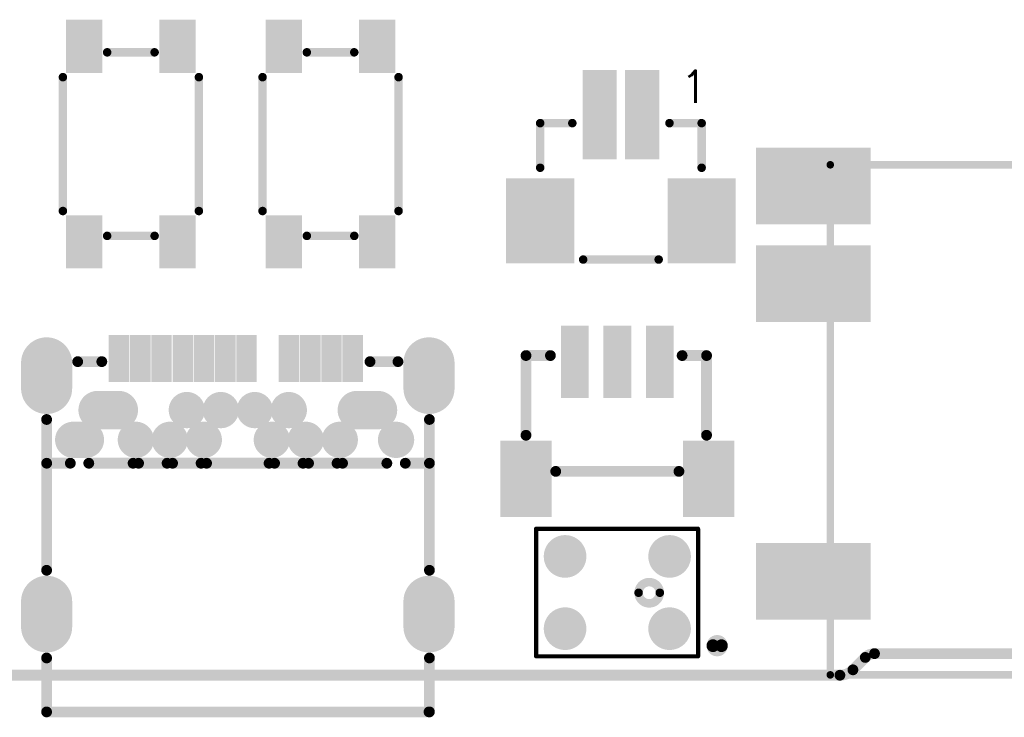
# Model space of a CAD drawing. Header units: millimetres. Extents: x 33.87 to 37.32, y 19.03 to 21.28.
# Tile 4 of 19: x 34.65 to 35.57, y 19.04 to 19.68. Entities that reach past the tile are written whole.
import ezdxf

# ---------------------------------------------------------------- set-up
doc = ezdxf.new("R2010")
doc.units = ezdxf.units.MM
doc.header["$MEASUREMENT"] = 0
for name, color, linetype in [('KeepOutLayer', 6, 'Continuous'), ('MidLayer1', 16, 'Continuous'), ('MidLayer2', 76, 'Continuous'), ('MidLayer3', 90, 'Continuous'), ('MidLayer4', 156, 'Continuous'), ('MidLayer5', 130, 'Continuous'), ('MidLayer6', 216, 'Continuous'), ('MultiLayer', 9, 'Continuous'), ('TopLayer', 1, 'Continuous'), ('TopOverlay', 2, 'Continuous'), ('TopPaste', 8, 'Continuous'), ('TopSolder', 216, 'Continuous')]:
    doc.layers.add(name, color=color, linetype=linetype)
doc.styles.get("Standard").update_dxf_attribs({"font": 'txt', "bigfont": 'AllInOneBig.shx'})

# ---------------------------------------------------------------- blocks, each defined once
blk = doc.blocks.new('3_5MM_PJ_342_5')
at = {"layer": 'TopLayer'}
for points in [[(-0.19094, 0.21457), (-0.19094, 0.15157), (-0.09252, 0.21457), (-0.09252, 0.15157)], [(0.09252, 0.21457), (0.09252, 0.15157), (0.19094, 0.21457), (0.19094, 0.15157)], [(-0.19094, 0.09055), (-0.19094, 0.02756), (-0.09252, 0.09055), (-0.09252, 0.02756)], [(0.09252, -0.06102), (0.09252, -0.12402), (0.19094, -0.06102), (0.19094, -0.12402)], [(-0.19094, -0.12795), (-0.19094, -0.19094), (-0.09252, -0.12795), (-0.09252, -0.19094)], [(0.09252, -0.15157), (0.09252, -0.21457), (0.19094, -0.15157), (0.19094, -0.21457)]]:
    blk.add_solid(points, dxfattribs=at)
at = {"layer": 'TopOverlay', "const_width": 0.007}
for points in [[(0.12598, 0.26969), (-0.12598, 0.26969)], [(-0.12598, 0.26969), (-0.12598, -0.20276)], [(0.12598, 0.26969), (0.12598, -0.20276)], [(0.12598, -0.20276), (-0.12598, -0.20276)]]:
    blk.add_lwpolyline(points, dxfattribs=at)
at = {"layer": 'TopOverlay', "const_width": 0.0035}
for points in [[(-0.12773, 0.26969, 1), (-0.12423, 0.26969, 1)], [(-0.12773, 0.26969, 1), (-0.12423, 0.26969, 1)], [(0.12423, 0.26969, 1), (0.12773, 0.26969, 1)], [(0.12423, 0.26969, 1), (0.12773, 0.26969, 1)], [(-0.12773, -0.20276, 1), (-0.12423, -0.20276, 1)], [(-0.12773, -0.20276, 1), (-0.12423, -0.20276, 1)], [(0.12423, -0.20276, 1), (0.12773, -0.20276, 1)], [(0.12423, -0.20276, 1), (0.12773, -0.20276, 1)]]:
    blk.add_lwpolyline(points, format="xyb", close=True, dxfattribs=at)
at = {"layer": 'TopPaste'}
for points in [[(-0.19094, 0.21457), (-0.19094, 0.15157), (-0.09252, 0.21457), (-0.09252, 0.15157)], [(0.09252, 0.21457), (0.09252, 0.15157), (0.19094, 0.21457), (0.19094, 0.15157)], [(-0.19094, 0.09055), (-0.19094, 0.02756), (-0.09252, 0.09055), (-0.09252, 0.02756)], [(0.09252, -0.06102), (0.09252, -0.12402), (0.19094, -0.06102), (0.19094, -0.12402)], [(-0.19094, -0.12795), (-0.19094, -0.19094), (-0.09252, -0.12795), (-0.09252, -0.19094)], [(0.09252, -0.15157), (0.09252, -0.21457), (0.19094, -0.15157), (0.19094, -0.21457)]]:
    blk.add_solid(points, dxfattribs=at)
at = {"layer": 'TopSolder'}
for points in [[(-0.19494, 0.21857), (-0.19494, 0.14757), (-0.08852, 0.21857), (-0.08852, 0.14757)], [(0.08852, 0.21857), (0.08852, 0.14757), (0.19494, 0.21857), (0.19494, 0.14757)], [(-0.19494, 0.09455), (-0.19494, 0.02356), (-0.08852, 0.09455), (-0.08852, 0.02356)], [(0.08852, -0.05702), (0.08852, -0.12802), (0.19494, -0.05702), (0.19494, -0.12802)], [(-0.19494, -0.12395), (-0.19494, -0.19494), (-0.08852, -0.12395), (-0.08852, -0.19494)], [(0.08852, -0.14757), (0.08852, -0.21857), (0.19494, -0.14757), (0.19494, -0.21857)]]:
    blk.add_solid(points, dxfattribs=at)
blk = doc.blocks.new('SH1_0_LT_2P_14')
at = {"layer": 'TopLayer'}
for points in [[(-0.0315, 0.08661), (-0.0315, 0.01181), (-0.00787, 0.08661), (-0.00787, 0.01181)], [(0.0315, 0.08661), (0.00787, 0.08661), (0.0315, 0.01181), (0.00787, 0.01181)], [(-0.10236, -0.01378), (-0.10236, -0.08465), (-0.04724, -0.01378), (-0.04724, -0.08465)], [(0.04724, -0.01378), (0.04724, -0.08465), (0.10236, -0.01378), (0.10236, -0.08465)]]:
    blk.add_solid(points, dxfattribs=at)
at = {"layer": 'TopOverlay', "const_width": 0.00787}
for points in [[(-0.0748, 0), (-0.0748, 0.04134)], [(-0.0748, 0.04134), (-0.045, 0.04134)], [(0.045, 0.04134), (0.07481, 0.04134)], [(0.0748, 0), (0.07481, 0.04134)], [(-0.035, -0.085), (0.035, -0.085)]]:
    blk.add_lwpolyline(points, dxfattribs=at)
at = {"layer": 'TopOverlay', "const_width": 0.00394}
for points in [[(-0.07677, 0.04134, 1), (-0.07283, 0.04134, 1)], [(-0.07677, 0.04134, 1), (-0.07283, 0.04134, 1)], [(-0.04697, 0.04134, 1), (-0.04303, 0.04134, 1)], [(0.04303, 0.04134, 1), (0.04697, 0.04134, 1)], [(0.07284, 0.04134, 1), (0.07678, 0.04134, 1)], [(0.07284, 0.04134, 1), (0.07678, 0.04134, 1)], [(-0.07677, 0, 1), (-0.07283, 0, 1)], [(0.07284, 0, 1), (0.07677, 0, 1)], [(-0.03697, -0.085, 1), (-0.03303, -0.085, 1)], [(0.03303, -0.085, 1), (0.03697, -0.085, 1)]]:
    blk.add_lwpolyline(points, format="xyb", close=True, dxfattribs=at)
at = {"layer": 'TopPaste'}
for points in [[(-0.0315, 0.08661), (-0.0315, 0.01181), (-0.00787, 0.08661), (-0.00787, 0.01181)], [(0.0315, 0.08661), (0.00787, 0.08661), (0.0315, 0.01181), (0.00787, 0.01181)], [(-0.10236, -0.01378), (-0.10236, -0.08465), (-0.04724, -0.01378), (-0.04724, -0.08465)], [(0.04724, -0.01378), (0.04724, -0.08465), (0.10236, -0.01378), (0.10236, -0.08465)]]:
    blk.add_solid(points, dxfattribs=at)
at = {"layer": 'TopSolder'}
for points in [[(-0.0355, 0.09061), (-0.0355, 0.00781), (-0.00387, 0.09061), (-0.00387, 0.00781)], [(0.0355, 0.09061), (0.00387, 0.09061), (0.0355, 0.00781), (0.00387, 0.00781)], [(-0.10636, -0.00978), (-0.10636, -0.08865), (-0.04324, -0.00978), (-0.04324, -0.08865)], [(0.04324, -0.00978), (0.04324, -0.08865), (0.10636, -0.00978), (0.10636, -0.08865)]]:
    blk.add_solid(points, dxfattribs=at)
at = {"layer": 'TopOverlay'}
blk.add_text('1', height=0.03, dxfattribs=at).set_placement((0.055, 0.06))
blk = doc.blocks.new('SH1_0_3P_VM_15')
at = {"layer": 'TopLayer'}
for points in [[(-0.04823, 0.02854), (-0.03051, 0.02854), (-0.04823, 0.0876), (-0.03051, 0.0876)], [(-0.00886, 0.02854), (0.00886, 0.02854), (-0.00886, 0.0876), (0.00886, 0.0876)], [(0.03051, 0.02854), (0.04823, 0.02854), (0.03051, 0.0876), (0.04823, 0.0876)], [(-0.10434, -0.08169), (-0.06497, -0.08169), (-0.10434, -0.0187), (-0.06497, -0.0187)], [(0.10434, -0.0187), (0.06497, -0.0187), (0.10434, -0.08169), (0.06497, -0.08169)]]:
    blk.add_solid(points, dxfattribs=at)
at = {"layer": 'TopOverlay', "const_width": 0.01}
for points in [[(-0.08465, 0.06398), (-0.06201, 0.06398)], [(-0.08465, -0.00984), (-0.08465, 0.06398)], [(0.06004, 0.06398), (0.08268, 0.06398)], [(0.08268, -0.00984), (0.08268, 0.06398)], [(-0.05709, -0.04331), (0.05709, -0.04331)]]:
    blk.add_lwpolyline(points, dxfattribs=at)
at = {"layer": 'TopOverlay', "const_width": 0.005}
for points in [[(-0.08715, 0.06398, 1), (-0.08215, 0.06398, 1)], [(-0.08715, 0.06398, 1), (-0.08215, 0.06398, 1)], [(-0.06451, 0.06398, 1), (-0.05951, 0.06398, 1)], [(0.05754, 0.06398, 1), (0.06254, 0.06398, 1)], [(0.08018, 0.06398, 1), (0.08518, 0.06398, 1)], [(0.08018, 0.06398, 1), (0.08518, 0.06398, 1)], [(-0.08715, -0.00984, 1), (-0.08215, -0.00984, 1)], [(0.08018, -0.00984, 1), (0.08518, -0.00984, 1)], [(-0.05959, -0.04331, 1), (-0.05459, -0.04331, 1)], [(0.05459, -0.04331, 1), (0.05959, -0.04331, 1)]]:
    blk.add_lwpolyline(points, format="xyb", close=True, dxfattribs=at)
at = {"layer": 'TopPaste'}
for points in [[(-0.04823, 0.02854), (-0.03051, 0.02854), (-0.04823, 0.0876), (-0.03051, 0.0876)], [(-0.00886, 0.02854), (0.00886, 0.02854), (-0.00886, 0.0876), (0.00886, 0.0876)], [(0.03051, 0.02854), (0.04823, 0.02854), (0.03051, 0.0876), (0.04823, 0.0876)], [(-0.10434, -0.08169), (-0.06497, -0.08169), (-0.10434, -0.0187), (-0.06497, -0.0187)], [(0.10434, -0.0187), (0.06497, -0.0187), (0.10434, -0.08169), (0.06497, -0.08169)]]:
    blk.add_solid(points, dxfattribs=at)
at = {"layer": 'TopSolder'}
for points in [[(-0.05223, 0.02454), (-0.02651, 0.02454), (-0.05223, 0.0916), (-0.02651, 0.0916)], [(-0.01286, 0.02454), (0.01286, 0.02454), (-0.01286, 0.0916), (0.01286, 0.0916)], [(0.02651, 0.02454), (0.05223, 0.02454), (0.02651, 0.0916), (0.05223, 0.0916)], [(-0.10834, -0.08569), (-0.06097, -0.08569), (-0.10834, -0.0147), (-0.06097, -0.0147)], [(0.10834, -0.0147), (0.06097, -0.0147), (0.10834, -0.08569), (0.06097, -0.08569)]]:
    blk.add_solid(points, dxfattribs=at)
blk = doc.blocks.new('KEY_3_4_2_5__19')
at = {"layer": 'TopLayer'}
for points in [[(-0.11122, 0.03051), (-0.06988, 0.03051), (-0.11122, 0.0561), (-0.06988, 0.0561)], [(0.11122, 0.0561), (0.06988, 0.0561), (0.11122, 0.03051), (0.06988, 0.03051)], [(-0.11122, -0.0561), (-0.06988, -0.0561), (-0.11122, -0.03051), (-0.06988, -0.03051)], [(0.11122, -0.03051), (0.06988, -0.03051), (0.11122, -0.0561), (0.06988, -0.0561)]]:
    blk.add_solid(points, dxfattribs=at)
at = {"layer": 'TopOverlay', "const_width": 0.00787}
for points in [[(0.062, 0.063), (-0.062, 0.063)], [(-0.085, -0.022), (-0.085, 0.022)], [(0.085, -0.022), (0.085, 0.022)], [(0.062, -0.063), (-0.062, -0.063)]]:
    blk.add_lwpolyline(points, dxfattribs=at)
at = {"layer": 'TopOverlay', "const_width": 0.00394}
for points in [[(-0.06397, 0.063, 1), (-0.06003, 0.063, 1)], [(0.06003, 0.063, 1), (0.06397, 0.063, 1)], [(-0.08697, 0.022, 1), (-0.08303, 0.022, 1)], [(0.08303, 0.022, 1), (0.08697, 0.022, 1)], [(-0.08697, -0.022, 1), (-0.08303, -0.022, 1)], [(0.08303, -0.022, 1), (0.08697, -0.022, 1)], [(-0.06397, -0.063, 1), (-0.06003, -0.063, 1)], [(0.06003, -0.063, 1), (0.06397, -0.063, 1)]]:
    blk.add_lwpolyline(points, format="xyb", close=True, dxfattribs=at)
at = {"layer": 'TopPaste'}
for points in [[(-0.11122, 0.03051), (-0.06988, 0.03051), (-0.11122, 0.0561), (-0.06988, 0.0561)], [(0.11122, 0.0561), (0.06988, 0.0561), (0.11122, 0.03051), (0.06988, 0.03051)], [(-0.11122, -0.0561), (-0.06988, -0.0561), (-0.11122, -0.03051), (-0.06988, -0.03051)], [(0.11122, -0.03051), (0.06988, -0.03051), (0.11122, -0.0561), (0.06988, -0.0561)]]:
    blk.add_solid(points, dxfattribs=at)
at = {"layer": 'TopSolder'}
for points in [[(-0.11522, 0.02651), (-0.06588, 0.02651), (-0.11522, 0.0601), (-0.06588, 0.0601)], [(0.11522, 0.0601), (0.06588, 0.0601), (0.11522, 0.02651), (0.06588, 0.02651)], [(-0.11522, -0.0601), (-0.06588, -0.0601), (-0.11522, -0.02651), (-0.06588, -0.02651)], [(0.11522, -0.02651), (0.06588, -0.02651), (0.11522, -0.0601), (0.06588, -0.0601)]]:
    blk.add_solid(points, dxfattribs=at)
blk = doc.blocks.new('KEY_3_4_2_5__20')
at = {"layer": 'TopLayer'}
for points in [[(-0.11122, 0.03051), (-0.06988, 0.03051), (-0.11122, 0.0561), (-0.06988, 0.0561)], [(0.11122, 0.0561), (0.06988, 0.0561), (0.11122, 0.03051), (0.06988, 0.03051)], [(-0.11122, -0.0561), (-0.06988, -0.0561), (-0.11122, -0.03051), (-0.06988, -0.03051)], [(0.11122, -0.03051), (0.06988, -0.03051), (0.11122, -0.0561), (0.06988, -0.0561)]]:
    blk.add_solid(points, dxfattribs=at)
at = {"layer": 'TopOverlay', "const_width": 0.00787}
for points in [[(-0.062, 0.063), (0.062, 0.063)], [(-0.085, 0.022), (-0.085, -0.022)], [(0.085, 0.022), (0.085, -0.022)], [(-0.062, -0.063), (0.062, -0.063)]]:
    blk.add_lwpolyline(points, dxfattribs=at)
at = {"layer": 'TopOverlay', "const_width": 0.00394}
for points in [[(-0.06397, 0.063, 1), (-0.06003, 0.063, 1)], [(0.06003, 0.063, 1), (0.06397, 0.063, 1)], [(-0.08697, 0.022, 1), (-0.08303, 0.022, 1)], [(0.08303, 0.022, 1), (0.08697, 0.022, 1)], [(-0.08697, -0.022, 1), (-0.08303, -0.022, 1)], [(0.08303, -0.022, 1), (0.08697, -0.022, 1)], [(-0.06397, -0.063, 1), (-0.06003, -0.063, 1)], [(0.06003, -0.063, 1), (0.06397, -0.063, 1)]]:
    blk.add_lwpolyline(points, format="xyb", close=True, dxfattribs=at)
at = {"layer": 'TopPaste'}
for points in [[(-0.11122, 0.03051), (-0.06988, 0.03051), (-0.11122, 0.0561), (-0.06988, 0.0561)], [(0.11122, 0.0561), (0.06988, 0.0561), (0.11122, 0.03051), (0.06988, 0.03051)], [(-0.11122, -0.0561), (-0.06988, -0.0561), (-0.11122, -0.03051), (-0.06988, -0.03051)], [(0.11122, -0.03051), (0.06988, -0.03051), (0.11122, -0.0561), (0.06988, -0.0561)]]:
    blk.add_solid(points, dxfattribs=at)
at = {"layer": 'TopSolder'}
for points in [[(-0.11522, 0.02651), (-0.06588, 0.02651), (-0.11522, 0.0601), (-0.06588, 0.0601)], [(0.11522, 0.0601), (0.06588, 0.0601), (0.11522, 0.02651), (0.06588, 0.02651)], [(-0.11522, -0.0601), (-0.06588, -0.0601), (-0.11522, -0.02651), (-0.06588, -0.02651)], [(0.11522, -0.02651), (0.06588, -0.02651), (0.11522, -0.0601), (0.06588, -0.0601)]]:
    blk.add_solid(points, dxfattribs=at)
blk = doc.blocks.new('AOS3729A_T42_31')
at = {"layer": 'TopLayer', "const_width": 0.01575}
for points in [[(-0.0563, 0.03346, 1), (-0.04055, 0.03346, 1)], [(0.04055, 0.03346, 1), (0.0563, 0.03346, 1)], [(-0.0563, -0.03346, 1), (-0.04055, -0.03346, 1)], [(0.04055, -0.03346, 1), (0.0563, -0.03346, 1)]]:
    blk.add_lwpolyline(points, format="xyb", close=True, dxfattribs=at)
at = {"layer": 'TopOverlay', "const_width": 0.00394}
for points in [[(-0.0752, 0.05906), (-0.0752, -0.05905)], [(-0.0752, 0.05906), (0.0748, 0.05905)], [(0.0748, 0.05905), (0.0748, -0.05906)], [(-0.0752, -0.05905), (0.0748, -0.05906)]]:
    blk.add_lwpolyline(points, dxfattribs=at)
at = {"layer": 'TopOverlay'}
for points, const_width in [([(-0.07618, 0.05906, 1), (-0.07421, 0.05906, 1)], 0.00197), ([(-0.07618, 0.05906, 1), (-0.07421, 0.05906, 1)], 0.00197), ([(0.07382, 0.05905, 1), (0.07579, 0.05905, 1)], 0.00197), ([(0.07382, 0.05905, 1), (0.07579, 0.05905, 1)], 0.00197), ([(0.03937, -0.0002, 1), (0.01969, -0.0002, 1)], 0.00787), ([(0.01772, -0.0002, 1), (0.02165, -0.0002, 1)], 0.00394), ([(0.0374, -0.0002, 1), (0.04134, -0.0002, 1)], 0.00394), ([(0.09646, -0.04921, 1), (0.08858, -0.04921, 1)], 0.01181), ([(0.08563, -0.04921, 1), (0.09154, -0.04921, 1)], 0.00591), ([(0.0935, -0.04921, 1), (0.09941, -0.04921, 1)], 0.00591), ([(-0.07618, -0.05905, 1), (-0.07421, -0.05905, 1)], 0.00197), ([(-0.07618, -0.05905, 1), (-0.07421, -0.05905, 1)], 0.00197), ([(0.07382, -0.05906, 1), (0.07579, -0.05906, 1)], 0.00197), ([(0.07382, -0.05906, 1), (0.07579, -0.05906, 1)], 0.00197)]:
    blk.add_lwpolyline(points, format="xyb", close=True, dxfattribs=dict(at, const_width=const_width))
at = {"layer": 'TopPaste', "const_width": 0.01575}
for points in [[(-0.0563, 0.03346, 1), (-0.04055, 0.03346, 1)], [(0.04055, 0.03346, 1), (0.0563, 0.03346, 1)], [(-0.0563, -0.03346, 1), (-0.04055, -0.03346, 1)], [(0.04055, -0.03346, 1), (0.0563, -0.03346, 1)]]:
    blk.add_lwpolyline(points, format="xyb", close=True, dxfattribs=at)
at = {"layer": 'TopSolder', "const_width": 0.01975}
for points in [[(-0.0583, 0.03346, 1), (-0.03855, 0.03346, 1)], [(0.03855, 0.03346, 1), (0.0583, 0.03346, 1)], [(-0.0583, -0.03346, 1), (-0.03855, -0.03346, 1)], [(0.03855, -0.03346, 1), (0.0583, -0.03346, 1)]]:
    blk.add_lwpolyline(points, format="xyb", close=True, dxfattribs=at)
blk = doc.blocks.new('USB_C_TH_TYPE_USB_3_1_C_52')
at = {"layer": 'MidLayer1'}
for points, const_width in [([(-0.13022, 0.17717), (-0.1066, 0.17717)], 0.03937), ([(0.09065, 0.17717), (0.11427, 0.17717)], 0.03937), ([(0.04301, 0.14074), (0.04301, 0.15256)], 0.02559), ([(0.07057, 0.12992), (0.07057, 0.11024)], 0.02756), ([(0.07057, -0.11024), (0.07057, -0.12992)], 0.02756), ([(-0.13022, -0.17716), (-0.1066, -0.17716)], 0.03937), ([(0.09065, -0.17716), (0.11427, -0.17716)], 0.03937)]:
    blk.add_lwpolyline(points, dxfattribs=dict(at, const_width=const_width))
for points, const_width in [([(-0.14006, 0.17717, 1), (-0.12038, 0.17717, 1)], 0.01969), ([(-0.11644, 0.17717, 1), (-0.09675, 0.17717, 1)], 0.01969), ([(0.08081, 0.17717, 1), (0.10049, 0.17717, 1)], 0.01969), ([(0.10443, 0.17717, 1), (0.12411, 0.17717, 1)], 0.01969), ([(0.03661, 0.15256, 1), (0.04941, 0.15256, 1)], 0.0128), ([(0.03661, 0.14074, 1), (0.04941, 0.14074, 1)], 0.0128), ([(0.06368, 0.12992, 1), (0.07746, 0.12992, 1)], 0.01378), ([(0.06368, 0.11024, 1), (0.07746, 0.11024, 1)], 0.01378), ([(0.03661, 0.09449, 1), (0.04941, 0.09449, 1)], 0.0128), ([(0.03661, 0.06299, 1), (0.04941, 0.06299, 1)], 0.0128), ([(0.06417, 0.04724, 1), (0.07697, 0.04724, 1)], 0.0128), ([(0.03661, 0.0315, 1), (0.04941, 0.0315, 1)], 0.0128), ([(0.06417, 0.01575, 1), (0.07697, 0.01575, 1)], 0.0128), ([(0.06417, -0.01575, 1), (0.07697, -0.01575, 1)], 0.0128), ([(0.03661, -0.0315, 1), (0.04941, -0.0315, 1)], 0.0128), ([(0.06417, -0.04724, 1), (0.07697, -0.04724, 1)], 0.0128), ([(0.03661, -0.06299, 1), (0.04941, -0.06299, 1)], 0.0128), ([(0.03661, -0.09449, 1), (0.04941, -0.09449, 1)], 0.0128), ([(0.06368, -0.11024, 1), (0.07746, -0.11024, 1)], 0.01378), ([(0.06368, -0.12992, 1), (0.07746, -0.12992, 1)], 0.01378), ([(0.03661, -0.14665, 1), (0.04941, -0.14665, 1)], 0.0128), ([(-0.14006, -0.17716, 1), (-0.12038, -0.17716, 1)], 0.01969), ([(-0.11644, -0.17716, 1), (-0.09675, -0.17716, 1)], 0.01969), ([(0.08081, -0.17716, 1), (0.10049, -0.17716, 1)], 0.01969), ([(0.10443, -0.17716, 1), (0.12411, -0.17716, 1)], 0.01969)]:
    blk.add_lwpolyline(points, format="xyb", close=True, dxfattribs=dict(at, const_width=const_width))
at = {"layer": 'MidLayer2'}
for points, const_width in [([(-0.13022, 0.17717), (-0.1066, 0.17717)], 0.03937), ([(0.09065, 0.17717), (0.11427, 0.17717)], 0.03937), ([(0.04301, 0.14074), (0.04301, 0.15256)], 0.02559), ([(0.07057, 0.12992), (0.07057, 0.11024)], 0.02756), ([(0.07057, -0.11024), (0.07057, -0.12992)], 0.02756), ([(-0.13022, -0.17716), (-0.1066, -0.17716)], 0.03937), ([(0.09065, -0.17716), (0.11427, -0.17716)], 0.03937)]:
    blk.add_lwpolyline(points, dxfattribs=dict(at, const_width=const_width))
for points, const_width in [([(-0.14006, 0.17717, 1), (-0.12038, 0.17717, 1)], 0.01969), ([(-0.11644, 0.17717, 1), (-0.09675, 0.17717, 1)], 0.01969), ([(0.08081, 0.17717, 1), (0.10049, 0.17717, 1)], 0.01969), ([(0.10443, 0.17717, 1), (0.12411, 0.17717, 1)], 0.01969), ([(0.03661, 0.15256, 1), (0.04941, 0.15256, 1)], 0.0128), ([(0.03661, 0.14074, 1), (0.04941, 0.14074, 1)], 0.0128), ([(0.06368, 0.12992, 1), (0.07746, 0.12992, 1)], 0.01378), ([(0.06368, 0.11024, 1), (0.07746, 0.11024, 1)], 0.01378), ([(0.03661, 0.09449, 1), (0.04941, 0.09449, 1)], 0.0128), ([(0.03661, 0.06299, 1), (0.04941, 0.06299, 1)], 0.0128), ([(0.06417, 0.04724, 1), (0.07697, 0.04724, 1)], 0.0128), ([(0.03661, 0.0315, 1), (0.04941, 0.0315, 1)], 0.0128), ([(0.06417, 0.01575, 1), (0.07697, 0.01575, 1)], 0.0128), ([(0.06417, -0.01575, 1), (0.07697, -0.01575, 1)], 0.0128), ([(0.03661, -0.0315, 1), (0.04941, -0.0315, 1)], 0.0128), ([(0.06417, -0.04724, 1), (0.07697, -0.04724, 1)], 0.0128), ([(0.03661, -0.06299, 1), (0.04941, -0.06299, 1)], 0.0128), ([(0.03661, -0.09449, 1), (0.04941, -0.09449, 1)], 0.0128), ([(0.06368, -0.11024, 1), (0.07746, -0.11024, 1)], 0.01378), ([(0.06368, -0.12992, 1), (0.07746, -0.12992, 1)], 0.01378), ([(0.03661, -0.14665, 1), (0.04941, -0.14665, 1)], 0.0128), ([(-0.14006, -0.17716, 1), (-0.12038, -0.17716, 1)], 0.01969), ([(-0.11644, -0.17716, 1), (-0.09675, -0.17716, 1)], 0.01969), ([(0.08081, -0.17716, 1), (0.10049, -0.17716, 1)], 0.01969), ([(0.10443, -0.17716, 1), (0.12411, -0.17716, 1)], 0.01969)]:
    blk.add_lwpolyline(points, format="xyb", close=True, dxfattribs=dict(at, const_width=const_width))
at = {"layer": 'MidLayer3'}
for points, const_width in [([(-0.13022, 0.17717), (-0.1066, 0.17717)], 0.03937), ([(0.09065, 0.17717), (0.11427, 0.17717)], 0.03937), ([(0.04301, 0.14074), (0.04301, 0.15256)], 0.02559), ([(0.07057, 0.12992), (0.07057, 0.11024)], 0.02756), ([(0.07057, -0.11024), (0.07057, -0.12992)], 0.02756), ([(-0.13022, -0.17716), (-0.1066, -0.17716)], 0.03937), ([(0.09065, -0.17716), (0.11427, -0.17716)], 0.03937)]:
    blk.add_lwpolyline(points, dxfattribs=dict(at, const_width=const_width))
for points, const_width in [([(-0.14006, 0.17717, 1), (-0.12038, 0.17717, 1)], 0.01969), ([(-0.11644, 0.17717, 1), (-0.09675, 0.17717, 1)], 0.01969), ([(0.08081, 0.17717, 1), (0.10049, 0.17717, 1)], 0.01969), ([(0.10443, 0.17717, 1), (0.12411, 0.17717, 1)], 0.01969), ([(0.03661, 0.15256, 1), (0.04941, 0.15256, 1)], 0.0128), ([(0.03661, 0.14074, 1), (0.04941, 0.14074, 1)], 0.0128), ([(0.06368, 0.12992, 1), (0.07746, 0.12992, 1)], 0.01378), ([(0.06368, 0.11024, 1), (0.07746, 0.11024, 1)], 0.01378), ([(0.03661, 0.09449, 1), (0.04941, 0.09449, 1)], 0.0128), ([(0.03661, 0.06299, 1), (0.04941, 0.06299, 1)], 0.0128), ([(0.06417, 0.04724, 1), (0.07697, 0.04724, 1)], 0.0128), ([(0.03661, 0.0315, 1), (0.04941, 0.0315, 1)], 0.0128), ([(0.06417, 0.01575, 1), (0.07697, 0.01575, 1)], 0.0128), ([(0.06417, -0.01575, 1), (0.07697, -0.01575, 1)], 0.0128), ([(0.03661, -0.0315, 1), (0.04941, -0.0315, 1)], 0.0128), ([(0.06417, -0.04724, 1), (0.07697, -0.04724, 1)], 0.0128), ([(0.03661, -0.06299, 1), (0.04941, -0.06299, 1)], 0.0128), ([(0.03661, -0.09449, 1), (0.04941, -0.09449, 1)], 0.0128), ([(0.06368, -0.11024, 1), (0.07746, -0.11024, 1)], 0.01378), ([(0.06368, -0.12992, 1), (0.07746, -0.12992, 1)], 0.01378), ([(0.03661, -0.14665, 1), (0.04941, -0.14665, 1)], 0.0128), ([(-0.14006, -0.17716, 1), (-0.12038, -0.17716, 1)], 0.01969), ([(-0.11644, -0.17716, 1), (-0.09675, -0.17716, 1)], 0.01969), ([(0.08081, -0.17716, 1), (0.10049, -0.17716, 1)], 0.01969), ([(0.10443, -0.17716, 1), (0.12411, -0.17716, 1)], 0.01969)]:
    blk.add_lwpolyline(points, format="xyb", close=True, dxfattribs=dict(at, const_width=const_width))
at = {"layer": 'MidLayer4'}
for points, const_width in [([(-0.13022, 0.17717), (-0.1066, 0.17717)], 0.03937), ([(0.09065, 0.17717), (0.11427, 0.17717)], 0.03937), ([(0.04301, 0.14074), (0.04301, 0.15256)], 0.02559), ([(0.07057, 0.12992), (0.07057, 0.11024)], 0.02756), ([(0.07057, -0.11024), (0.07057, -0.12992)], 0.02756), ([(-0.13022, -0.17716), (-0.1066, -0.17716)], 0.03937), ([(0.09065, -0.17716), (0.11427, -0.17716)], 0.03937)]:
    blk.add_lwpolyline(points, dxfattribs=dict(at, const_width=const_width))
for points, const_width in [([(-0.14006, 0.17717, 1), (-0.12038, 0.17717, 1)], 0.01969), ([(-0.11644, 0.17717, 1), (-0.09675, 0.17717, 1)], 0.01969), ([(0.08081, 0.17717, 1), (0.10049, 0.17717, 1)], 0.01969), ([(0.10443, 0.17717, 1), (0.12411, 0.17717, 1)], 0.01969), ([(0.03661, 0.15256, 1), (0.04941, 0.15256, 1)], 0.0128), ([(0.03661, 0.14074, 1), (0.04941, 0.14074, 1)], 0.0128), ([(0.06368, 0.12992, 1), (0.07746, 0.12992, 1)], 0.01378), ([(0.06368, 0.11024, 1), (0.07746, 0.11024, 1)], 0.01378), ([(0.03661, 0.09449, 1), (0.04941, 0.09449, 1)], 0.0128), ([(0.03661, 0.06299, 1), (0.04941, 0.06299, 1)], 0.0128), ([(0.06417, 0.04724, 1), (0.07697, 0.04724, 1)], 0.0128), ([(0.03661, 0.0315, 1), (0.04941, 0.0315, 1)], 0.0128), ([(0.06417, 0.01575, 1), (0.07697, 0.01575, 1)], 0.0128), ([(0.06417, -0.01575, 1), (0.07697, -0.01575, 1)], 0.0128), ([(0.03661, -0.0315, 1), (0.04941, -0.0315, 1)], 0.0128), ([(0.06417, -0.04724, 1), (0.07697, -0.04724, 1)], 0.0128), ([(0.03661, -0.06299, 1), (0.04941, -0.06299, 1)], 0.0128), ([(0.03661, -0.09449, 1), (0.04941, -0.09449, 1)], 0.0128), ([(0.06368, -0.11024, 1), (0.07746, -0.11024, 1)], 0.01378), ([(0.06368, -0.12992, 1), (0.07746, -0.12992, 1)], 0.01378), ([(0.03661, -0.14665, 1), (0.04941, -0.14665, 1)], 0.0128), ([(-0.14006, -0.17716, 1), (-0.12038, -0.17716, 1)], 0.01969), ([(-0.11644, -0.17716, 1), (-0.09675, -0.17716, 1)], 0.01969), ([(0.08081, -0.17716, 1), (0.10049, -0.17716, 1)], 0.01969), ([(0.10443, -0.17716, 1), (0.12411, -0.17716, 1)], 0.01969)]:
    blk.add_lwpolyline(points, format="xyb", close=True, dxfattribs=dict(at, const_width=const_width))
at = {"layer": 'MidLayer5'}
for points, const_width in [([(-0.13022, 0.17717), (-0.1066, 0.17717)], 0.03937), ([(0.09065, 0.17717), (0.11427, 0.17717)], 0.03937), ([(0.04301, 0.14074), (0.04301, 0.15256)], 0.02559), ([(0.07057, 0.12992), (0.07057, 0.11024)], 0.02756), ([(0.07057, -0.11024), (0.07057, -0.12992)], 0.02756), ([(-0.13022, -0.17716), (-0.1066, -0.17716)], 0.03937), ([(0.09065, -0.17716), (0.11427, -0.17716)], 0.03937)]:
    blk.add_lwpolyline(points, dxfattribs=dict(at, const_width=const_width))
for points, const_width in [([(-0.14006, 0.17717, 1), (-0.12038, 0.17717, 1)], 0.01969), ([(-0.11644, 0.17717, 1), (-0.09675, 0.17717, 1)], 0.01969), ([(0.08081, 0.17717, 1), (0.10049, 0.17717, 1)], 0.01969), ([(0.10443, 0.17717, 1), (0.12411, 0.17717, 1)], 0.01969), ([(0.03661, 0.15256, 1), (0.04941, 0.15256, 1)], 0.0128), ([(0.03661, 0.14074, 1), (0.04941, 0.14074, 1)], 0.0128), ([(0.06368, 0.12992, 1), (0.07746, 0.12992, 1)], 0.01378), ([(0.06368, 0.11024, 1), (0.07746, 0.11024, 1)], 0.01378), ([(0.03661, 0.09449, 1), (0.04941, 0.09449, 1)], 0.0128), ([(0.03661, 0.06299, 1), (0.04941, 0.06299, 1)], 0.0128), ([(0.06417, 0.04724, 1), (0.07697, 0.04724, 1)], 0.0128), ([(0.03661, 0.0315, 1), (0.04941, 0.0315, 1)], 0.0128), ([(0.06417, 0.01575, 1), (0.07697, 0.01575, 1)], 0.0128), ([(0.06417, -0.01575, 1), (0.07697, -0.01575, 1)], 0.0128), ([(0.03661, -0.0315, 1), (0.04941, -0.0315, 1)], 0.0128), ([(0.06417, -0.04724, 1), (0.07697, -0.04724, 1)], 0.0128), ([(0.03661, -0.06299, 1), (0.04941, -0.06299, 1)], 0.0128), ([(0.03661, -0.09449, 1), (0.04941, -0.09449, 1)], 0.0128), ([(0.06368, -0.11024, 1), (0.07746, -0.11024, 1)], 0.01378), ([(0.06368, -0.12992, 1), (0.07746, -0.12992, 1)], 0.01378), ([(0.03661, -0.14665, 1), (0.04941, -0.14665, 1)], 0.0128), ([(-0.14006, -0.17716, 1), (-0.12038, -0.17716, 1)], 0.01969), ([(-0.11644, -0.17716, 1), (-0.09675, -0.17716, 1)], 0.01969), ([(0.08081, -0.17716, 1), (0.10049, -0.17716, 1)], 0.01969), ([(0.10443, -0.17716, 1), (0.12411, -0.17716, 1)], 0.01969)]:
    blk.add_lwpolyline(points, format="xyb", close=True, dxfattribs=dict(at, const_width=const_width))
at = {"layer": 'MidLayer6'}
for points, const_width in [([(-0.13022, 0.17717), (-0.1066, 0.17717)], 0.03937), ([(0.09065, 0.17717), (0.11427, 0.17717)], 0.03937), ([(0.04301, 0.14074), (0.04301, 0.15256)], 0.02559), ([(0.07057, 0.12992), (0.07057, 0.11024)], 0.02756), ([(0.07057, -0.11024), (0.07057, -0.12992)], 0.02756), ([(-0.13022, -0.17716), (-0.1066, -0.17716)], 0.03937), ([(0.09065, -0.17716), (0.11427, -0.17716)], 0.03937)]:
    blk.add_lwpolyline(points, dxfattribs=dict(at, const_width=const_width))
for points, const_width in [([(-0.14006, 0.17717, 1), (-0.12038, 0.17717, 1)], 0.01969), ([(-0.11644, 0.17717, 1), (-0.09675, 0.17717, 1)], 0.01969), ([(0.08081, 0.17717, 1), (0.10049, 0.17717, 1)], 0.01969), ([(0.10443, 0.17717, 1), (0.12411, 0.17717, 1)], 0.01969), ([(0.03661, 0.15256, 1), (0.04941, 0.15256, 1)], 0.0128), ([(0.03661, 0.14074, 1), (0.04941, 0.14074, 1)], 0.0128), ([(0.06368, 0.12992, 1), (0.07746, 0.12992, 1)], 0.01378), ([(0.06368, 0.11024, 1), (0.07746, 0.11024, 1)], 0.01378), ([(0.03661, 0.09449, 1), (0.04941, 0.09449, 1)], 0.0128), ([(0.03661, 0.06299, 1), (0.04941, 0.06299, 1)], 0.0128), ([(0.06417, 0.04724, 1), (0.07697, 0.04724, 1)], 0.0128), ([(0.03661, 0.0315, 1), (0.04941, 0.0315, 1)], 0.0128), ([(0.06417, 0.01575, 1), (0.07697, 0.01575, 1)], 0.0128), ([(0.06417, -0.01575, 1), (0.07697, -0.01575, 1)], 0.0128), ([(0.03661, -0.0315, 1), (0.04941, -0.0315, 1)], 0.0128), ([(0.06417, -0.04724, 1), (0.07697, -0.04724, 1)], 0.0128), ([(0.03661, -0.06299, 1), (0.04941, -0.06299, 1)], 0.0128), ([(0.03661, -0.09449, 1), (0.04941, -0.09449, 1)], 0.0128), ([(0.06368, -0.11024, 1), (0.07746, -0.11024, 1)], 0.01378), ([(0.06368, -0.12992, 1), (0.07746, -0.12992, 1)], 0.01378), ([(0.03661, -0.14665, 1), (0.04941, -0.14665, 1)], 0.0128), ([(-0.14006, -0.17716, 1), (-0.12038, -0.17716, 1)], 0.01969), ([(-0.11644, -0.17716, 1), (-0.09675, -0.17716, 1)], 0.01969), ([(0.08081, -0.17716, 1), (0.10049, -0.17716, 1)], 0.01969), ([(0.10443, -0.17716, 1), (0.12411, -0.17716, 1)], 0.01969)]:
    blk.add_lwpolyline(points, format="xyb", close=True, dxfattribs=dict(at, const_width=const_width))
at = {"layer": 'MultiLayer'}
for points, const_width in [([(-0.13022, 0.17717), (-0.1066, 0.17717)], 0.03937), ([(0.09065, 0.17717), (0.11427, 0.17717)], 0.03937), ([(0.04301, 0.14074), (0.04301, 0.15256)], 0.02559), ([(0.07057, 0.12992), (0.07057, 0.11024)], 0.02756), ([(0.07057, -0.11024), (0.07057, -0.12992)], 0.02756), ([(-0.13022, -0.17716), (-0.1066, -0.17716)], 0.03937), ([(0.09065, -0.17716), (0.11427, -0.17716)], 0.03937)]:
    blk.add_lwpolyline(points, dxfattribs=dict(at, const_width=const_width))
for points, const_width in [([(-0.14006, 0.17717, 1), (-0.12038, 0.17717, 1)], 0.01969), ([(-0.11644, 0.17717, 1), (-0.09675, 0.17717, 1)], 0.01969), ([(0.08081, 0.17717, 1), (0.10049, 0.17717, 1)], 0.01969), ([(0.10443, 0.17717, 1), (0.12411, 0.17717, 1)], 0.01969), ([(0.03661, 0.15256, 1), (0.04941, 0.15256, 1)], 0.0128), ([(0.03661, 0.14074, 1), (0.04941, 0.14074, 1)], 0.0128), ([(0.06368, 0.12992, 1), (0.07746, 0.12992, 1)], 0.01378), ([(0.06368, 0.11024, 1), (0.07746, 0.11024, 1)], 0.01378), ([(0.03661, 0.09449, 1), (0.04941, 0.09449, 1)], 0.0128), ([(0.03661, 0.06299, 1), (0.04941, 0.06299, 1)], 0.0128), ([(0.06417, 0.04724, 1), (0.07697, 0.04724, 1)], 0.0128), ([(0.03661, 0.0315, 1), (0.04941, 0.0315, 1)], 0.0128), ([(0.06417, 0.01575, 1), (0.07697, 0.01575, 1)], 0.0128), ([(0.06417, -0.01575, 1), (0.07697, -0.01575, 1)], 0.0128), ([(0.03661, -0.0315, 1), (0.04941, -0.0315, 1)], 0.0128), ([(0.06417, -0.04724, 1), (0.07697, -0.04724, 1)], 0.0128), ([(0.03661, -0.06299, 1), (0.04941, -0.06299, 1)], 0.0128), ([(0.03661, -0.09449, 1), (0.04941, -0.09449, 1)], 0.0128), ([(0.06368, -0.11024, 1), (0.07746, -0.11024, 1)], 0.01378), ([(0.06368, -0.12992, 1), (0.07746, -0.12992, 1)], 0.01378), ([(0.03661, -0.14665, 1), (0.04941, -0.14665, 1)], 0.0128), ([(-0.14006, -0.17716, 1), (-0.12038, -0.17716, 1)], 0.01969), ([(-0.11644, -0.17716, 1), (-0.09675, -0.17716, 1)], 0.01969), ([(0.08081, -0.17716, 1), (0.10049, -0.17716, 1)], 0.01969), ([(0.10443, -0.17716, 1), (0.12411, -0.17716, 1)], 0.01969)]:
    blk.add_lwpolyline(points, format="xyb", close=True, dxfattribs=dict(at, const_width=const_width))
at = {"layer": 'TopLayer'}
for points, const_width in [([(-0.13022, 0.17717), (-0.1066, 0.17717)], 0.03937), ([(0.09065, 0.17717), (0.11427, 0.17717)], 0.03937), ([(0.04301, 0.14074), (0.04301, 0.15256)], 0.02559), ([(0.07057, 0.12992), (0.07057, 0.11024)], 0.02756), ([(0.07057, -0.11024), (0.07057, -0.12992)], 0.02756), ([(-0.13022, -0.17716), (-0.1066, -0.17716)], 0.03937), ([(0.09065, -0.17716), (0.11427, -0.17716)], 0.03937)]:
    blk.add_lwpolyline(points, dxfattribs=dict(at, const_width=const_width))
for points, const_width in [([(-0.14006, 0.17717, 1), (-0.12038, 0.17717, 1)], 0.01969), ([(-0.11644, 0.17717, 1), (-0.09675, 0.17717, 1)], 0.01969), ([(0.08081, 0.17717, 1), (0.10049, 0.17717, 1)], 0.01969), ([(0.10443, 0.17717, 1), (0.12411, 0.17717, 1)], 0.01969), ([(0.03661, 0.15256, 1), (0.04941, 0.15256, 1)], 0.0128), ([(0.03661, 0.14074, 1), (0.04941, 0.14074, 1)], 0.0128), ([(0.06368, 0.12992, 1), (0.07746, 0.12992, 1)], 0.01378), ([(0.06368, 0.11024, 1), (0.07746, 0.11024, 1)], 0.01378), ([(0.03661, 0.09449, 1), (0.04941, 0.09449, 1)], 0.0128), ([(0.03661, 0.06299, 1), (0.04941, 0.06299, 1)], 0.0128), ([(0.06417, 0.04724, 1), (0.07697, 0.04724, 1)], 0.0128), ([(0.03661, 0.0315, 1), (0.04941, 0.0315, 1)], 0.0128), ([(0.06417, 0.01575, 1), (0.07697, 0.01575, 1)], 0.0128), ([(0.06417, -0.01575, 1), (0.07697, -0.01575, 1)], 0.0128), ([(0.03661, -0.0315, 1), (0.04941, -0.0315, 1)], 0.0128), ([(0.06417, -0.04724, 1), (0.07697, -0.04724, 1)], 0.0128), ([(0.03661, -0.06299, 1), (0.04941, -0.06299, 1)], 0.0128), ([(0.03661, -0.09449, 1), (0.04941, -0.09449, 1)], 0.0128), ([(0.06368, -0.11024, 1), (0.07746, -0.11024, 1)], 0.01378), ([(0.06368, -0.12992, 1), (0.07746, -0.12992, 1)], 0.01378), ([(0.03661, -0.14665, 1), (0.04941, -0.14665, 1)], 0.0128), ([(-0.14006, -0.17716, 1), (-0.12038, -0.17716, 1)], 0.01969), ([(-0.11644, -0.17716, 1), (-0.09675, -0.17716, 1)], 0.01969), ([(0.08081, -0.17716, 1), (0.10049, -0.17716, 1)], 0.01969), ([(0.10443, -0.17716, 1), (0.12411, -0.17716, 1)], 0.01969)]:
    blk.add_lwpolyline(points, format="xyb", close=True, dxfattribs=dict(at, const_width=const_width))
for points in [[(0.13612, 0.10453), (0.13612, 0.11555), (0.10069, 0.10453), (0.10069, 0.11555)], [(0.13612, 0.08485), (0.13612, 0.09587), (0.10069, 0.08485), (0.10069, 0.09587)], [(0.13612, 0.06516), (0.13612, 0.07618), (0.10069, 0.06516), (0.10069, 0.07618)], [(0.13612, 0.04548), (0.13612, 0.0565), (0.10069, 0.04548), (0.10069, 0.0565)], [(0.13612, 0.02579), (0.13612, 0.03682), (0.10069, 0.02579), (0.10069, 0.03682)], [(0.13612, 0.00611), (0.13612, 0.01713), (0.10069, 0.00611), (0.10069, 0.01713)], [(0.13612, -0.01358), (0.13612, -0.00256), (0.10069, -0.01358), (0.10069, -0.00256)], [(0.13612, -0.05295), (0.13612, -0.04193), (0.10069, -0.05295), (0.10069, -0.04193)], [(0.13612, -0.07263), (0.13612, -0.06161), (0.10069, -0.07263), (0.10069, -0.06161)], [(0.13612, -0.09232), (0.13612, -0.0813), (0.10069, -0.09232), (0.10069, -0.0813)], [(0.13612, -0.11201), (0.13612, -0.10099), (0.10069, -0.11201), (0.10069, -0.10099)]]:
    blk.add_solid(points, dxfattribs=at)
at = {"layer": 'TopOverlay', "const_width": 0.01}
for points in [[(-0.20898, 0.17717), (-0.20898, -0.17717)], [(-0.20898, 0.17717), (-0.15901, 0.17717)], [(-0.07781, 0.17717), (0.06186, 0.17717)], [(0.02135, 0.1771), (0.02135, 0.1552)], [(0.11545, 0.1484), (0.11545, 0.12603)], [(0.02135, 0.1381), (0.02135, 0.09703)], [(0.02135, 0.09195), (0.02135, 0.06553)], [(0.02135, 0.06045), (0.02135, 0.03404)], [(0.02135, 0.02896), (0.02135, -0.02896)], [(0.02135, -0.03404), (0.02135, -0.06045)], [(0.02135, -0.06553), (0.02135, -0.09195)], [(0.02135, -0.09703), (0.02135, -0.1381)], [(0.11545, -0.12249), (0.11545, -0.14841)], [(0.02135, -0.1552), (0.02135, -0.17756)], [(-0.20898, -0.17756), (-0.159, -0.17756)], [(-0.07782, -0.17756), (0.06187, -0.17756)]]:
    blk.add_lwpolyline(points, dxfattribs=at)
at = {"layer": 'TopOverlay', "const_width": 0.005}
for points in [[(-0.21148, 0.17717, 1), (-0.20648, 0.17717, 1)], [(-0.21148, 0.17717, 1), (-0.20648, 0.17717, 1)], [(-0.16151, 0.17717, 1), (-0.15651, 0.17717, 1)], [(-0.08031, 0.17717, 1), (-0.07531, 0.17717, 1)], [(0.01885, 0.1771, 1), (0.02385, 0.1771, 1)], [(0.05936, 0.17717, 1), (0.06436, 0.17717, 1)], [(0.01885, 0.1552, 1), (0.02385, 0.1552, 1)], [(0.11295, 0.1484, 1), (0.11795, 0.1484, 1)], [(0.01885, 0.1381, 1), (0.02385, 0.1381, 1)], [(0.11295, 0.12603, 1), (0.11795, 0.12603, 1)], [(0.01885, 0.09703, 1), (0.02385, 0.09703, 1)], [(0.01885, 0.09195, 1), (0.02385, 0.09195, 1)], [(0.01885, 0.06553, 1), (0.02385, 0.06553, 1)], [(0.01885, 0.06045, 1), (0.02385, 0.06045, 1)], [(0.01885, 0.03404, 1), (0.02385, 0.03404, 1)], [(0.01885, 0.02896, 1), (0.02385, 0.02896, 1)], [(0.01885, -0.02896, 1), (0.02385, -0.02896, 1)], [(0.01885, -0.03404, 1), (0.02385, -0.03404, 1)], [(0.01885, -0.06045, 1), (0.02385, -0.06045, 1)], [(0.01885, -0.06553, 1), (0.02385, -0.06553, 1)], [(0.01885, -0.09195, 1), (0.02385, -0.09195, 1)], [(0.01885, -0.09703, 1), (0.02385, -0.09703, 1)], [(0.11295, -0.12249, 1), (0.11795, -0.12249, 1)], [(0.01885, -0.1381, 1), (0.02385, -0.1381, 1)], [(0.11295, -0.14841, 1), (0.11795, -0.14841, 1)], [(0.01885, -0.1552, 1), (0.02385, -0.1552, 1)], [(-0.21148, -0.17717, 1), (-0.20648, -0.17717, 1)], [(-0.21148, -0.17756, 1), (-0.20648, -0.17756, 1)], [(-0.1615, -0.17756, 1), (-0.1565, -0.17756, 1)], [(-0.08032, -0.17756, 1), (-0.07532, -0.17756, 1)], [(0.01885, -0.17756, 1), (0.02385, -0.17756, 1)], [(0.05937, -0.17756, 1), (0.06437, -0.17756, 1)]]:
    blk.add_lwpolyline(points, format="xyb", close=True, dxfattribs=at)
at = {"layer": 'TopPaste'}
for points in [[(0.13612, 0.10453), (0.13612, 0.11555), (0.10069, 0.10453), (0.10069, 0.11555)], [(0.13612, 0.08485), (0.13612, 0.09587), (0.10069, 0.08485), (0.10069, 0.09587)], [(0.13612, 0.06516), (0.13612, 0.07618), (0.10069, 0.06516), (0.10069, 0.07618)], [(0.13612, 0.04548), (0.13612, 0.0565), (0.10069, 0.04548), (0.10069, 0.0565)], [(0.13612, 0.02579), (0.13612, 0.03682), (0.10069, 0.02579), (0.10069, 0.03682)], [(0.13612, 0.00611), (0.13612, 0.01713), (0.10069, 0.00611), (0.10069, 0.01713)], [(0.13612, -0.01358), (0.13612, -0.00256), (0.10069, -0.01358), (0.10069, -0.00256)], [(0.13612, -0.05295), (0.13612, -0.04193), (0.10069, -0.05295), (0.10069, -0.04193)], [(0.13612, -0.07263), (0.13612, -0.06161), (0.10069, -0.07263), (0.10069, -0.06161)], [(0.13612, -0.09232), (0.13612, -0.0813), (0.10069, -0.09232), (0.10069, -0.0813)], [(0.13612, -0.11201), (0.13612, -0.10099), (0.10069, -0.11201), (0.10069, -0.10099)]]:
    blk.add_solid(points, dxfattribs=at)
at = {"layer": 'TopSolder'}
for points, const_width in [([(-0.13022, 0.17717), (-0.1066, 0.17717)], 0.04737), ([(0.09065, 0.17717), (0.11427, 0.17717)], 0.04737), ([(0.04301, 0.14074), (0.04301, 0.15256)], 0.03359), ([(0.07057, 0.12992), (0.07057, 0.11024)], 0.03556), ([(0.07057, -0.11024), (0.07057, -0.12992)], 0.03556), ([(-0.13022, -0.17716), (-0.1066, -0.17716)], 0.04737), ([(0.09065, -0.17716), (0.11427, -0.17716)], 0.04737)]:
    blk.add_lwpolyline(points, dxfattribs=dict(at, const_width=const_width))
for points, const_width in [([(-0.14206, 0.17717, 1), (-0.11838, 0.17717, 1)], 0.02369), ([(-0.11844, 0.17717, 1), (-0.09475, 0.17717, 1)], 0.02369), ([(0.07881, 0.17717, 1), (0.10249, 0.17717, 1)], 0.02369), ([(0.10243, 0.17717, 1), (0.12611, 0.17717, 1)], 0.02369), ([(0.03461, 0.15256, 1), (0.05141, 0.15256, 1)], 0.0168), ([(0.03461, 0.14074, 1), (0.05141, 0.14074, 1)], 0.0168), ([(0.06168, 0.12992, 1), (0.07946, 0.12992, 1)], 0.01778), ([(0.06168, 0.11024, 1), (0.07946, 0.11024, 1)], 0.01778), ([(0.03461, 0.09449, 1), (0.05141, 0.09449, 1)], 0.0168), ([(0.03461, 0.06299, 1), (0.05141, 0.06299, 1)], 0.0168), ([(0.06217, 0.04724, 1), (0.07897, 0.04724, 1)], 0.0168), ([(0.03461, 0.0315, 1), (0.05141, 0.0315, 1)], 0.0168), ([(0.06217, 0.01575, 1), (0.07897, 0.01575, 1)], 0.0168), ([(0.06217, -0.01575, 1), (0.07897, -0.01575, 1)], 0.0168), ([(0.03461, -0.0315, 1), (0.05141, -0.0315, 1)], 0.0168), ([(0.06217, -0.04724, 1), (0.07897, -0.04724, 1)], 0.0168), ([(0.03461, -0.06299, 1), (0.05141, -0.06299, 1)], 0.0168), ([(0.03461, -0.09449, 1), (0.05141, -0.09449, 1)], 0.0168), ([(0.06168, -0.11024, 1), (0.07946, -0.11024, 1)], 0.01778), ([(0.06168, -0.12992, 1), (0.07946, -0.12992, 1)], 0.01778), ([(0.03461, -0.14665, 1), (0.05141, -0.14665, 1)], 0.0168), ([(-0.14206, -0.17716, 1), (-0.11838, -0.17716, 1)], 0.02369), ([(-0.11844, -0.17716, 1), (-0.09475, -0.17716, 1)], 0.02369), ([(0.07881, -0.17716, 1), (0.10249, -0.17716, 1)], 0.02369), ([(0.10243, -0.17716, 1), (0.12611, -0.17716, 1)], 0.02369)]:
    blk.add_lwpolyline(points, format="xyb", close=True, dxfattribs=dict(at, const_width=const_width))
for points in [[(0.14012, 0.10053), (0.14012, 0.11955), (0.09669, 0.10053), (0.09669, 0.11955)], [(0.14012, 0.08085), (0.14012, 0.09987), (0.09669, 0.08085), (0.09669, 0.09987)], [(0.14012, 0.06116), (0.14012, 0.08018), (0.09669, 0.06116), (0.09669, 0.08018)], [(0.14012, 0.04148), (0.14012, 0.0605), (0.09669, 0.04148), (0.09669, 0.0605)], [(0.14012, 0.02179), (0.14012, 0.04082), (0.09669, 0.02179), (0.09669, 0.04082)], [(0.14012, 0.00211), (0.14012, 0.02113), (0.09669, 0.00211), (0.09669, 0.02113)], [(0.14012, -0.01758), (0.14012, 0.00144), (0.09669, -0.01758), (0.09669, 0.00144)], [(0.14012, -0.05695), (0.14012, -0.03793), (0.09669, -0.05695), (0.09669, -0.03793)], [(0.14012, -0.07663), (0.14012, -0.05761), (0.09669, -0.07663), (0.09669, -0.05761)], [(0.14012, -0.09632), (0.14012, -0.0773), (0.09669, -0.09632), (0.09669, -0.0773)], [(0.14012, -0.11601), (0.14012, -0.09699), (0.09669, -0.11601), (0.09669, -0.09699)]]:
    blk.add_solid(points, dxfattribs=at)

msp = doc.modelspace()

# ---------------------------------------------------------------- linework, layer by layer
at = {"layer": 'KeepOutLayer', "const_width": 0.01}
for points in [[(35.43646, 19.09146, -0.198912), (35.445, 19.095)], [(35.425, 19.08, -0.198912), (35.41293, 19.075)]]:
    msp.add_lwpolyline(points, format="xyb", dxfattribs=at)
for points in [[(35.445, 19.095), (35.615, 19.095)], [(35.425, 19.08), (35.43646, 19.09146)], [(34.0178, 19.075), (35.41293, 19.075)]]:
    msp.add_lwpolyline(points, dxfattribs=at)
at = {"layer": 'KeepOutLayer', "const_width": 0.005}
for points in [[(35.4425, 19.095, 1), (35.4475, 19.095, 1)], [(35.4425, 19.095, 1), (35.4475, 19.095, 1)], [(35.43396, 19.09146, 1), (35.43896, 19.09146, 1)], [(35.43396, 19.09146, 1), (35.43896, 19.09146, 1)], [(35.41043, 19.075, 1), (35.41543, 19.075, 1)], [(35.41043, 19.075, 1), (35.41543, 19.075, 1)], [(35.4225, 19.08, 1), (35.4275, 19.08, 1)], [(35.4225, 19.08, 1), (35.4275, 19.08, 1)]]:
    msp.add_lwpolyline(points, format="xyb", close=True, dxfattribs=at)

# ---------------------------------------------------------------- block references
for name, p, rotation in [('KEY_3_4_2_5__19', (34.75591, 19.56693), 90), ('KEY_3_4_2_5__20', (34.94094, 19.56693), 270), ('3_5MM_PJ_342_5', (35.53, 19.345), 180), ('USB_C_TH_TYPE_USB_3_1_C_52', (34.855, 19.25), 89.99999999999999)]:
    msp.add_blockref(name, p, dxfattribs=dict(rotation=rotation))
for name, p in [('SH1_0_LT_2P_14', (35.21, 19.545)), ('SH1_0_3P_VM_15', (35.20669, 19.30709)), ('AOS3729A_T42_31', (35.20669, 19.15157))]:
    msp.add_blockref(name, p)

doc.saveas('drawing.dxf')
